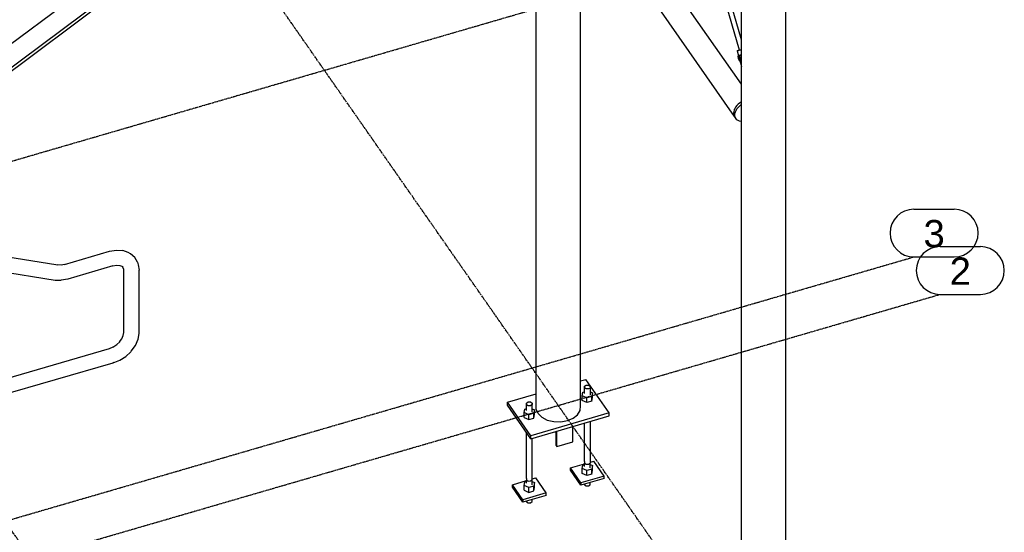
# Model space of a CAD drawing. Header units: millimetres. Extents: x 25 to 224619, y 20 to 11454.
# Tile 37 of 105: x 70875 to 73969, y 3762 to 5373. Entities that reach past the tile are written whole.
import ezdxf

# ---------------------------------------------------------------- set-up
doc = ezdxf.new("R2010")
doc.units = ezdxf.units.MM
doc.linetypes.add('DXK_LINE_DOT3', pattern=[5.9187, 2.979, -0.9799, 0.9799, -0.9799])
for name, color, linetype in [('ACIER_VISIBLE', 7, 'Continuous'), ('BOULONS', 7, 'Continuous'), ('MAILLAGE', 7, 'Continuous')]:
    doc.layers.add(name, color=color, linetype=linetype)
doc.styles.add('Arial', font='arial.ttf', dxfattribs={"height": 0.2})

# ---------------------------------------------------------------- blocks, each defined once
blk = doc.blocks.new('GridLine-1649644-30478 - 30191')
at = {"layer": 'MAILLAGE', "color": 7, "linetype": 'Continuous'}
for p, q in [((73767.3, 4659.8), (73894, 4659.8)), ((73767.3, 4509.8), (73894, 4509.8))]:
    blk.add_line(p, q, dxfattribs=at)
at = {"layer": 'MAILLAGE', "color": 7, "linetype": 'DXK_LINE_DOT3'}
blk.add_line((64872, 1920.7), (73767.3, 4509.8), dxfattribs=at)
at = {"layer": 'MAILLAGE', "color": 7, "linetype": 'Continuous'}
for centre, start, end in [((73767.3, 4584.8), 90, 270), ((73894, 4584.8), 270, 90)]:
    blk.add_arc(centre, 75, start, end, dxfattribs=at)
at = {"layer": 'MAILLAGE', "color": 7, "linetype": 'Continuous', "style": 'Arial'}
blk.add_text('2', height=86, dxfattribs=at).set_placement((73797.3, 4539.8))
blk = doc.blocks.new('GridLine-1649644-30479 - 30191')
at = {"layer": 'MAILLAGE', "color": 7, "linetype": 'Continuous'}
for p, q in [((73685.1, 4777.6), (73811.8, 4777.6)), ((73685.1, 4627.6), (73811.8, 4627.6))]:
    blk.add_line(p, q, dxfattribs=at)
at = {"layer": 'MAILLAGE', "color": 7, "linetype": 'DXK_LINE_DOT3'}
blk.add_line((64789.9, 2038.6), (73685.1, 4627.6), dxfattribs=at)
at = {"layer": 'MAILLAGE', "color": 7, "linetype": 'Continuous'}
for centre, start, end in [((73685.1, 4702.6), 90, 270), ((73811.8, 4702.6), 270, 90)]:
    blk.add_arc(centre, 75, start, end, dxfattribs=at)
at = {"layer": 'MAILLAGE', "color": 7, "linetype": 'Continuous', "style": 'Arial'}
blk.add_text('3', height=86, dxfattribs=at).set_placement((73715.1, 4657.6))
blk = doc.blocks.new('GridLine-1649644-30480 - 30191')
at = {"layer": 'MAILLAGE', "color": 7, "linetype": 'DXK_LINE_DOT3'}
blk.add_line((64137.2, 2974.7), (73032.5, 5563.7), dxfattribs=at)
blk = doc.blocks.new('GridLine-1649644-30481 - 30191')
at = {"layer": 'MAILLAGE', "color": 7, "linetype": 'Continuous'}
for p, q in [((71110.4, 6199.7), (71250.4, 6199.7)), ((71110.4, 6049.7), (71250.4, 6049.7)), ((73730.5, 2492.4), (73870.4, 2492.4)), ((73730.5, 2342.4), (73870.4, 2342.4))]:
    blk.add_line(p, q, dxfattribs=at)
at = {"layer": 'MAILLAGE', "color": 7, "linetype": 'DXK_LINE_DOT3'}
blk.add_line((73730.5, 2492.4), (71250.4, 6049.7), dxfattribs=at)
at = {"layer": 'MAILLAGE', "color": 7, "linetype": 'Continuous'}
for centre, start, end in [((71110.4, 6124.7), 90, 270), ((71250.4, 6124.7), 270, 90), ((73730.5, 2417.4), 90, 270), ((73870.4, 2417.4), 270, 90)]:
    blk.add_arc(centre, 75, start, end, dxfattribs=at)
at = {"layer": 'MAILLAGE', "color": 7, "linetype": 'Continuous', "style": 'Arial'}
for p in [(71140.4, 6079.7), (73760.5, 2372.4)]:
    blk.add_text('A', height=86, dxfattribs=at).set_placement(p)
blk = doc.blocks.new('GridLine-1649644-30482 - 30191')
at = {"layer": 'MAILLAGE', "color": 7, "linetype": 'Continuous'}
for p, q in [((69454.6, 5717.8), (69594.6, 5717.8)), ((69454.6, 5567.8), (69594.6, 5567.8)), ((72074.7, 2010.5), (72214.7, 2010.5)), ((72074.7, 1860.5), (72214.7, 1860.5))]:
    blk.add_line(p, q, dxfattribs=at)
at = {"layer": 'MAILLAGE', "color": 7, "linetype": 'DXK_LINE_DOT3'}
blk.add_line((72074.7, 2010.5), (69594.6, 5567.8), dxfattribs=at)
at = {"layer": 'MAILLAGE', "color": 7, "linetype": 'Continuous'}
for centre, start, end in [((69454.6, 5642.8), 90, 270), ((69594.6, 5642.8), 270, 90), ((72074.7, 1935.5), 90, 270), ((72214.7, 1935.5), 270, 90)]:
    blk.add_arc(centre, 75, start, end, dxfattribs=at)
at = {"layer": 'MAILLAGE', "color": 7, "linetype": 'Continuous', "style": 'Arial'}
for p in [(69484.6, 5597.8), (72104.7, 1890.5)]:
    blk.add_text('B', height=86, dxfattribs=at).set_placement(p)
blk = doc.blocks.new('Part-1649644-30400 - 30191')
at = {"layer": 'ACIER_VISIBLE', "color": 136, "linetype": 'Continuous'}
for p, q in [((72486, 3929.4), (72496.7, 3932.5)), ((72529.6, 3885.4), (72496.7, 3932.5)), ((72423.8, 3911.3), (72467.8, 3924.1)), ((72456.6, 3864.2), (72423.8, 3911.3)), ((72423.8, 3903.7), (72423.8, 3911.3)), ((72456.6, 3856.5), (72423.8, 3903.7)), ((72529.6, 3885.4), (72456.6, 3864.2)), ((72529.6, 3877.8), (72456.6, 3856.5)), ((72529.6, 3877.8), (72529.6, 3885.4)), ((72456.6, 3864.2), (72456.6, 3856.5))]:
    blk.add_line(p, q, dxfattribs=at)
blk = doc.blocks.new('Part-1649644-30403 - 30191')
at = {"layer": 'ACIER_VISIBLE', "color": 136, "linetype": 'Continuous'}
for p, q in [((72460.9, 3909), (72462.6, 3920.2)), ((72460.9, 3893.8), (72460.9, 3909)), ((72474.9, 3902.5), (72460.9, 3909)), ((72462.6, 3920.2), (72467.8, 3921.7)), ((72490.7, 3907.1), (72474.9, 3902.5)), ((72474.9, 3887.2), (72474.9, 3902.5)), ((72485.6, 3921.4), (72492.5, 3918.2)), ((72492.5, 3918.2), (72490.7, 3907.1)), ((72490.7, 3891.8), (72490.7, 3907.1)), ((72490.7, 3891.8), (72492.5, 3903)), ((72492.5, 3903), (72492.5, 3918.2)), ((72460.9, 3893.8), (72474.9, 3887.2)), ((72474.9, 3887.2), (72490.7, 3891.8))]:
    blk.add_line(p, q, dxfattribs=at)
blk = doc.blocks.new('Part-1649644-30404 - 30191')
at = {"layer": 'ACIER_VISIBLE', "color": 136, "linetype": 'Continuous'}
for p, q in [((72460.9, 4138), (72462.6, 4149.1)), ((72462.6, 4149.1), (72467.3, 4150.5)), ((72486, 4150.2), (72492.5, 4147.2)), ((72492.5, 4147.2), (72490.7, 4136.1)), ((72492.5, 4131.9), (72492.5, 4147.2)), ((72460.9, 4122.7), (72460.9, 4138)), ((72474.9, 4131.5), (72460.9, 4138)), ((72460.9, 4122.7), (72474.9, 4116.2)), ((72490.7, 4136.1), (72474.9, 4131.5)), ((72474.9, 4116.2), (72474.9, 4131.5)), ((72474.9, 4116.2), (72490.7, 4120.8)), ((72490.7, 4120.8), (72490.7, 4136.1)), ((72490.7, 4120.8), (72492.5, 4131.9))]:
    blk.add_line(p, q, dxfattribs=at)
blk = doc.blocks.new('Part-1649644-30405 - 30191')
at = {"color": 136, "linetype": 'Continuous'}
for p, q in [((72649.7, 4220.9), (72654.9, 4224.5)), ((72649.9, 4215.9), (72649.7, 4220.9)), ((72649.7, 4198), (72649.7, 4220.9)), ((72655.5, 4212.5), (72649.9, 4215.9)), ((72654.9, 4224.5), (72662.6, 4224.6)), ((72663.1, 4212.7), (72655.5, 4212.5)), ((72662.6, 4224.6), (72668.2, 4221.2)), ((72668.4, 4216.3), (72663.1, 4212.7)), ((72668.2, 4221.2), (72668.4, 4216.3)), ((72668.4, 4193.4), (72668.4, 4216.3)), ((72649.7, 3984.3), (72649.7, 4104.8)), ((72668.4, 3979.7), (72668.4, 4110.3)), ((72649.7, 3984.3), (72649.9, 3979.3)), ((72649.9, 3979.3), (72655.5, 3975.9)), ((72650.1, 3968.9), (72650.1, 3979.2)), ((72655.5, 3975.9), (72663.1, 3976.1)), ((72663.1, 3976.1), (72668.4, 3979.7)), ((72667.9, 3964.5), (72667.9, 3979.4)), ((72650.3, 3912.9), (72650.4, 3910.8)), ((72650.4, 3910.8), (72655.7, 3907.5)), ((72655.7, 3907.5), (72662.9, 3907.7)), ((72662.9, 3907.7), (72667.9, 3911.1)), ((72667.9, 3911.1), (72667.9, 3918))]:
    blk.add_line(p, q, dxfattribs=at)
blk = doc.blocks.new('Part-1649644-30406 - 30191')
at = {"layer": 'ACIER_VISIBLE', "color": 136, "linetype": 'Continuous'}
for p, q in [((72606.1, 3964.4), (72650.1, 3977.2)), ((72639, 3917.3), (72606.1, 3964.4)), ((72606.1, 3956.7), (72606.1, 3964.4)), ((72668.4, 3982.5), (72679.1, 3985.6)), ((72711.9, 3938.5), (72679.1, 3985.6)), ((72639, 3909.6), (72606.1, 3956.7)), ((72711.9, 3938.5), (72639, 3917.3)), ((72711.9, 3930.9), (72639, 3909.6)), ((72711.9, 3930.9), (72711.9, 3938.5)), ((72639, 3917.3), (72639, 3909.6))]:
    blk.add_line(p, q, dxfattribs=at)
blk = doc.blocks.new('Part-1649644-30409 - 30191')
at = {"layer": 'ACIER_VISIBLE', "color": 136, "linetype": 'Continuous'}
for p, q in [((72643.2, 3962.1), (72645, 3973.2)), ((72643.2, 3946.8), (72643.2, 3962.1)), ((72657.3, 3955.6), (72643.2, 3962.1)), ((72645, 3973.2), (72650.1, 3974.7)), ((72673.1, 3960.2), (72657.3, 3955.6)), ((72667.9, 3974.5), (72674.8, 3971.3)), ((72674.8, 3971.3), (72673.1, 3960.2)), ((72673.1, 3944.9), (72673.1, 3960.2)), ((72674.8, 3956), (72674.8, 3971.3)), ((72657.3, 3940.3), (72643.2, 3946.8)), ((72657.3, 3940.3), (72657.3, 3955.6)), ((72673.1, 3944.9), (72657.3, 3940.3)), ((72673.1, 3944.9), (72674.8, 3956))]:
    blk.add_line(p, q, dxfattribs=at)
blk = doc.blocks.new('Part-1649644-30410 - 30191')
at = {"layer": 'ACIER_VISIBLE', "color": 136, "linetype": 'Continuous'}
for p, q in [((72643.2, 4191.1), (72645, 4202.2)), ((72643.2, 4175.8), (72643.2, 4191.1)), ((72657.3, 4184.5), (72643.2, 4191.1)), ((72645, 4202.2), (72649.7, 4203.6)), ((72673.1, 4189.1), (72657.3, 4184.5)), ((72657.3, 4169.3), (72657.3, 4184.5)), ((72668.4, 4203.3), (72674.8, 4200.3)), ((72674.8, 4200.3), (72673.1, 4189.1)), ((72673.1, 4173.9), (72673.1, 4189.1)), ((72673.1, 4173.9), (72674.8, 4185)), ((72674.8, 4185), (72674.8, 4200.3)), ((72657.3, 4169.3), (72643.2, 4175.8)), ((72673.1, 4173.9), (72657.3, 4169.3))]:
    blk.add_line(p, q, dxfattribs=at)
blk = doc.blocks.new('Part-1649644-30411 - 30191')
at = {"layer": 'ACIER_VISIBLE', "color": 136, "linetype": 'Continuous'}
for p, q in [((72613.5, 4046.2), (72613.5, 4094.3)), ((72561, 4075), (72558.7, 4078.4)), ((72561, 4035), (72561, 4079)), ((72563.3, 4031.6), (72563.3, 4079.7)), ((72561, 4035), (72563.3, 4031.6)), ((72563.3, 4031.6), (72613.5, 4046.2))]:
    blk.add_line(p, q, dxfattribs=at)
blk = doc.blocks.new('Part-1649644-30222 - 30191')
at = {"layer": 'ACIER_VISIBLE', "color": 136, "linetype": 'Continuous'}
for p, q in [((72498.4, 4149), (72498.4, 5834.5)), ((72637.3, 4158.8), (72637.3, 5763.2)), ((72504.2, 4135.3), (72498.4, 4149)), ((72636.2, 4144.7), (72637.3, 4158.8)), ((72504.2, 4135.3), (72516.2, 4123.5)), ((72516.2, 4123.5), (72533.2, 4114.7)), ((72533.2, 4114.7), (72553.6, 4109.7)), ((72596.5, 4112.7), (72614.8, 4120.5)), ((72614.8, 4120.5), (72628.5, 4131.5)), ((72628.5, 4131.5), (72636.2, 4144.7)), ((72553.6, 4109.7), (72575.5, 4109)), ((72575.5, 4109), (72596.5, 4112.7))]:
    blk.add_line(p, q, dxfattribs=at)
blk = doc.blocks.new('Part-1649644-30223 - 30191')
at = {"layer": 'ACIER_VISIBLE', "color": 136, "linetype": 'Continuous'}
for p, q in [((73282.1, 3233.9), (73282.1, 6062.6)), ((73143.3, 3224), (73143.3, 6022.2)), ((73143.3, 3224), (73149, 3210.4)), ((73273.3, 3206.6), (73281.1, 3219.8)), ((73281.1, 3219.8), (73282.1, 3233.9)), ((73149, 3210.4), (73161, 3198.6)), ((73161, 3198.6), (73178, 3189.8)), ((73178, 3189.8), (73198.5, 3184.8)), ((73220.3, 3184.1), (73241.4, 3187.8)), ((73241.4, 3187.8), (73259.7, 3195.5)), ((73259.7, 3195.5), (73273.3, 3206.6)), ((73198.5, 3184.8), (73220.3, 3184.1))]:
    blk.add_line(p, q, dxfattribs=at)
blk = doc.blocks.new('Part-1649644-30397 - 30191')
at = {"layer": 'ACIER_VISIBLE', "color": 136, "linetype": 'Continuous'}
for p, q in [((72637.3, 4237.7), (72654, 4242.6)), ((72727.8, 4136.8), (72654, 4242.6)), ((72407.9, 4171), (72498.4, 4197.3)), ((72481.7, 4065.1), (72407.9, 4171)), ((72407.9, 4161.8), (72407.9, 4171)), ((72481.7, 4055.9), (72407.9, 4161.8)), ((72727.8, 4136.8), (72481.7, 4065.1)), ((72481.7, 4055.9), (72727.8, 4127.6)), ((72727.8, 4127.6), (72727.8, 4136.8)), ((72481.7, 4055.9), (72481.7, 4065.1))]:
    blk.add_line(p, q, dxfattribs=at)
blk = doc.blocks.new('Part-1649644-30399 - 30191')
at = {"color": 136, "linetype": 'Continuous'}
for p, q in [((72467.3, 4167.8), (72472.6, 4171.4)), ((72467.6, 4162.8), (72467.3, 4167.8)), ((72467.3, 4144.9), (72467.3, 4167.8)), ((72473.1, 4159.4), (72467.6, 4162.8)), ((72472.6, 4171.4), (72480.2, 4171.5)), ((72480.8, 4159.6), (72473.1, 4159.4)), ((72480.2, 4171.5), (72485.8, 4168.1)), ((72486, 4163.2), (72480.8, 4159.6)), ((72485.8, 4168.1), (72486, 4163.2)), ((72486, 4140.3), (72486, 4163.2)), ((72467.3, 3931.2), (72467.3, 4076.5)), ((72486, 3926.6), (72486, 4057.2)), ((72467.3, 3931.2), (72467.6, 3926.2)), ((72467.6, 3926.2), (72473.1, 3922.8)), ((72467.8, 3915.8), (72467.8, 3926.1)), ((72473.1, 3922.8), (72480.8, 3923)), ((72480.8, 3923), (72486, 3926.6)), ((72485.6, 3911.4), (72485.6, 3926.3)), ((72467.9, 3859.8), (72468, 3857.7)), ((72468, 3857.7), (72473.3, 3854.5)), ((72473.3, 3854.5), (72480.6, 3854.6)), ((72480.6, 3854.6), (72485.6, 3858)), ((72485.6, 3858), (72485.6, 3865))]:
    blk.add_line(p, q, dxfattribs=at)
blk = doc.blocks.new('Part-1649644-31533 - 30191')
at = {"layer": 'ACIER_VISIBLE', "color": 136, "linetype": 'Continuous'}
for p, q in [((73143.3, 5278.9), (73129.2, 5275.2)), ((73129.2, 5275.2), (73136.4, 5277.3)), ((73129.2, 5275.2), (73143.3, 5226.3)), ((73136.4, 5277.3), (73143.3, 5279.1))]:
    blk.add_line(p, q, dxfattribs=at)
blk = doc.blocks.new('Part-1649644-30527 - 30191')
at = {"layer": 'ACIER_VISIBLE', "color": 136, "linetype": 'Continuous'}
for p, q in [((71780.4, 5992.1), (68131.7, 3270.1)), ((71814.5, 5943.2), (68165.8, 3221.2)), ((71817.4, 5934.5), (68168.7, 3212.5))]:
    blk.add_line(p, q, dxfattribs=at)
blk = doc.blocks.new('Part-1649644-30913 - 30191')
at = {"layer": 'ACIER_VISIBLE', "color": 136, "linetype": 'Continuous'}
for p, q in [((72603.1, 5856.9), (72595.6, 5845.3)), ((72614.3, 5866.4), (72603.1, 5856.9)), ((72624.9, 5871.3), (72614.3, 5866.4)), ((72640.9, 5874.2), (72630.3, 5872.9)), ((72652.1, 5871.2), (72640.9, 5874.2)), ((72659.7, 5863.9), (72652.1, 5871.2)), ((73143.3, 5170.3), (72659.7, 5863.9)), ((72595.6, 5845.3), (72592.9, 5833.4)), ((72592.9, 5833.4), (72595.6, 5823)), ((73120.9, 5069.5), (72595.6, 5823)), ((73139.2, 5112.5), (73139.7, 5112.9)), ((73139.7, 5112.9), (73140.2, 5113.2)), ((73120.8, 5091.3), (73120.9, 5091.8)), ((73120.9, 5091.8), (73121.2, 5092.2)), ((73120.9, 5069.5), (73120.8, 5069.9)), ((73121.2, 5069.2), (73120.9, 5069.5))]:
    blk.add_line(p, q, dxfattribs=at)
blk = doc.blocks.new('Part-1649644-30915 - 30191')
at = {"layer": 'ACIER_VISIBLE', "color": 136, "linetype": 'Continuous'}
for p, q in [((73143.3, 5481.3), (72999.2, 5980.2)), ((73136.5, 5277.1), (72938.5, 5962.6)), ((73143.3, 5310.2), (72953.6, 5966.9))]:
    blk.add_line(p, q, dxfattribs=at)
blk = doc.blocks.new('Bolt-1649644-31534 - 30191')
at = {"layer": 'BOULONS', "color": 7, "linetype": 'Continuous'}
for p, q in [((73139.6, 5261.4), (73132.8, 5259.4)), ((73132.8, 5259.4), (73135.9, 5260.2)), ((73133.7, 5250.3), (73132.8, 5259.4)), ((73142.7, 5262.2), (73135.9, 5260.2)), ((73135.9, 5260.2), (73140, 5252)), ((73142.7, 5262.2), (73139.6, 5261.4)), ((73143.3, 5261.2), (73142.7, 5262.2)), ((73137.7, 5242.1), (73133.7, 5250.3)), ((73140.9, 5243), (73137.7, 5242.1)), ((73140, 5252), (73143.3, 5253)), ((73140, 5252), (73140.9, 5243)), ((73140.9, 5243), (73143.3, 5243.6))]:
    blk.add_line(p, q, dxfattribs=at)
blk = doc.blocks.new('Part-1649644-31539 - 30191')
at = {"layer": 'ACIER_VISIBLE', "color": 136, "linetype": 'Continuous'}
for p, q in [((73132.6, 5107.5), (73128.4, 5103.4)), ((73137.2, 5111.3), (73132.6, 5107.5)), ((73136.7, 5101.6), (73141.3, 5105.4)), ((73142.2, 5114.5), (73137.2, 5111.3)), ((73141.3, 5105.4), (73143.3, 5106.6)), ((73143.3, 5115), (73142.2, 5114.5)), ((73118.7, 5084.5), (73118.3, 5079.9)), ((73118.3, 5079.9), (73118.7, 5075.5)), ((73119.9, 5089.3), (73118.7, 5084.5)), ((73118.7, 5075.5), (73119.9, 5071.4)), ((73122, 5094.2), (73119.9, 5089.3)), ((73124.9, 5098.9), (73122, 5094.2)), ((73122.4, 5074), (73122.8, 5078.6)), ((73122.8, 5069.6), (73122.4, 5074)), ((73122.8, 5078.6), (73124.1, 5083.5)), ((73124.1, 5083.5), (73126.1, 5088.3)), ((73128.4, 5103.4), (73124.9, 5098.9)), ((73126.1, 5088.3), (73129, 5093)), ((73129, 5093), (73132.5, 5097.5)), ((73132.5, 5097.5), (73136.7, 5101.6)), ((73119.9, 5071.4), (73122, 5067.8)), ((73126.1, 5061.9), (73122, 5067.8)), ((73124.1, 5065.5), (73122.8, 5069.6)), ((73126.1, 5061.9), (73124.1, 5065.5)), ((73129, 5058.8), (73126.1, 5061.9)), ((73132.5, 5056.4), (73129, 5058.8)), ((73136.7, 5054.6), (73132.5, 5056.4)), ((73141.3, 5053.6), (73136.7, 5054.6)), ((73143.3, 5053.5), (73141.3, 5053.6))]:
    blk.add_line(p, q, dxfattribs=at)
blk = doc.blocks.new('Part-1649644-31747 - 30191')
at = {"layer": 'ACIER_VISIBLE', "color": 136, "linetype": 'Continuous'}
for p, q in [((71016.6, 4604.1), (71157.7, 4645.2)), ((71157.7, 4645.2), (71179.2, 4649)), ((71179.2, 4649), (71199.2, 4647.9)), ((71216.3, 4641.9), (71199.2, 4647.9)), ((71223.4, 4637.1), (71216.3, 4641.9)), ((70793, 4635.2), (70799.3, 4630.7)), ((70793, 4635.2), (70995.3, 4602.4)), ((70799.3, 4630.7), (70802.9, 4621)), ((70802.9, 4621), (70802.7, 4608.7)), ((71237, 4626.2), (71223.4, 4637.1)), ((71245.6, 4611.4), (71237, 4626.2)), ((71245.6, 4611.4), (71247.7, 4602.8)), ((70792.2, 4589.5), (70784.7, 4587.6)), ((70784.7, 4587.6), (70987.1, 4554.8)), ((70798.8, 4597.2), (70792.2, 4589.5)), ((70802.7, 4608.7), (70798.8, 4597.2)), ((71005.6, 4602), (70995.3, 4602.4)), ((71016.6, 4604.1), (71005.6, 4602)), ((71167.6, 4599), (71026.5, 4557.9)), ((71167.6, 4599), (71179.2, 4601.1)), ((71179.2, 4601.1), (71190, 4600.5)), ((71190, 4600.5), (71199.3, 4597.2)), ((71197.3, 4597.9), (71198.9, 4596.7)), ((71203.1, 4589.5), (71198.9, 4596.7)), ((71202.5, 4588.8), (71202.1, 4591.2)), ((71202.5, 4390.4), (71202.5, 4588.8)), ((71247.7, 4602.8), (71250.5, 4585.7)), ((71250.5, 4387.2), (71250.5, 4585.7)), ((70987.1, 4554.8), (71006.2, 4554.1)), ((71026.5, 4557.9), (71006.2, 4554.1)), ((71189.4, 4360.1), (71196.5, 4369.9)), ((71196.5, 4369.9), (71200.9, 4380.2)), ((71200.9, 4380.2), (71202.5, 4390.4)), ((71239.4, 4349.3), (71247.7, 4368.5)), ((71247.7, 4368.5), (71250.5, 4387.2)), ((70801.2, 4236.1), (71157.7, 4339.9)), ((71157.7, 4339.9), (71169.3, 4344.5)), ((71168.1, 4344), (71180.5, 4351.9)), ((71180.5, 4351.9), (71189.7, 4360.6)), ((71224.2, 4329), (71226.2, 4331.1)), ((71226.2, 4331.1), (71239.4, 4349.3)), ((71189.1, 4302.3), (71167.6, 4293.7)), ((71190.6, 4303), (71189.1, 4302.3)), ((71190.6, 4303), (71208.7, 4314.5)), ((71208.7, 4314.5), (71224.2, 4329)), ((71167.6, 4293.7), (70801.2, 4187.1)), ((71171.3, 4295.3), (71167.6, 4293.7))]:
    blk.add_line(p, q, dxfattribs=at)

msp = doc.modelspace()

# ---------------------------------------------------------------- block references
for name in ['GridLine-1649644-30481 - 30191', 'Part-1649644-30527 - 30191', 'Part-1649644-30223 - 30191', 'Part-1649644-30915 - 30191', 'Part-1649644-30913 - 30191', 'Part-1649644-30222 - 30191', 'GridLine-1649644-30480 - 30191', 'GridLine-1649644-30482 - 30191', 'Part-1649644-31533 - 30191', 'Bolt-1649644-31534 - 30191', 'Part-1649644-31539 - 30191', 'GridLine-1649644-30479 - 30191', 'GridLine-1649644-30478 - 30191', 'Part-1649644-31747 - 30191', 'Part-1649644-30397 - 30191', 'Part-1649644-30405 - 30191', 'Part-1649644-30410 - 30191', 'Part-1649644-30404 - 30191', 'Part-1649644-30399 - 30191', 'Part-1649644-30411 - 30191', 'Part-1649644-30406 - 30191', 'Part-1649644-30409 - 30191', 'Part-1649644-30400 - 30191', 'Part-1649644-30403 - 30191']:
    msp.add_blockref(name, (0, 0))

doc.saveas('drawing.dxf')
